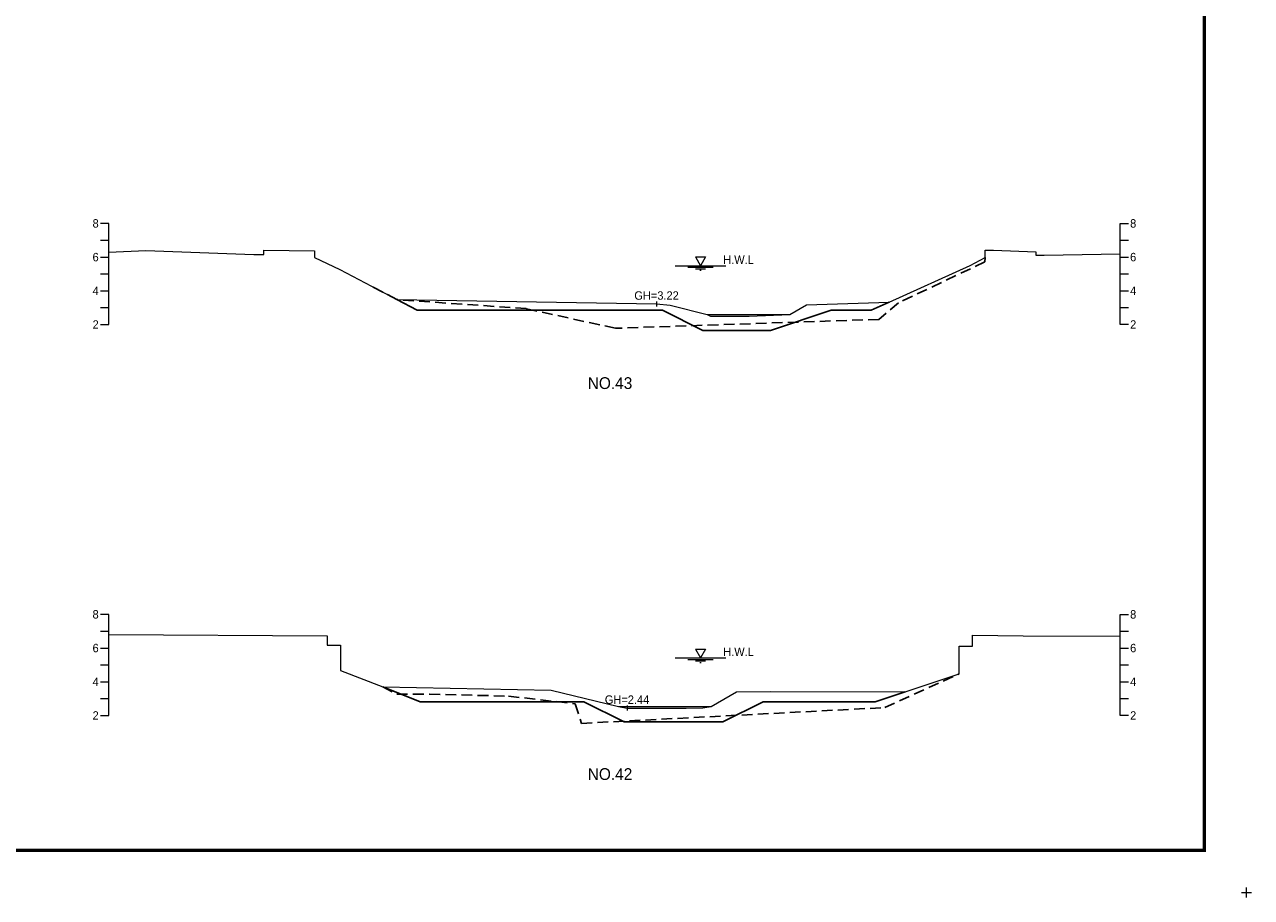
# Model space of a CAD drawing. Header units: metres. Extents: x 14497 to 21228, y -537 to 5153.
# Tile 10 of 40: x 16675 to 17403, y 1027 to 1545. Entities that reach past the tile are written whole.
import ezdxf
from ezdxf.enums import TextEntityAlignment as Align

# ---------------------------------------------------------------- set-up
doc = ezdxf.new("R2010")
doc.units = ezdxf.units.M
doc.linetypes.add('DASHED2', pattern=[9.525, 6.35, -3.175])
for name, color, linetype in [('96년횡단', 160, 'DASHED2'), ('BOX', 6, 'CONTINUOUS'), ('DT2', 7, 'CONTINUOUS'), ('SWL', 7, 'CONTINUOUS'), ('계획', 6, 'CONTINUOUS')]:
    doc.layers.add(name, color=color, linetype=linetype)
for name, color, linetype, lineweight in [('DT1', 3, 'CONTINUOUS', 0), ('GT1', 2, 'CONTINUOUS', 0), ('LT1', 4, 'CONTINUOUS', 0), ('ST1', 7, 'CONTINUOUS', 0)]:
    doc.layers.add(name, color=color, linetype=linetype, lineweight=lineweight)
doc.styles.get("Standard").update_dxf_attribs({"font": 'Gulim.ttf'})

# ---------------------------------------------------------------- blocks, each defined once
blk = doc.blocks.new('SWL')
at = {"layer": 'LT1'}
for p, q in [((-15, 0), (15, 0)), ((-3, 5.2), (3, 5.2)), ((-3, 5.2), (0, 0)), ((3, 5.2), (0, 0)), ((-7.5, -0.9), (7.5, -0.9)), ((-3, -1.8), (3, -1.8)), ((-0.38, -2.7), (0.38, -2.7))]:
    blk.add_line(p, q, dxfattribs=at)

msp = doc.modelspace()

# ---------------------------------------------------------------- linework, layer by layer
at = {"layer": '96년횡단'}
for points in [[(17245, 1406.7), (17244.8, 1404.19), (17193.53, 1379.85), (17181.87, 1370.05), (17025.56, 1364.76), (16972.58, 1376.41), (16896, 1381.8), (16879.66, 1390.4)], [(16887.5, 1151.9), (16895.95, 1147.66), (16915.29, 1147.66), (16962.22, 1146.48), (17001.62, 1141.93), (17005.46, 1130.31), (17185.49, 1139.66), (17229.5, 1159.7)]]:
    msp.add_lwpolyline(points, dxfattribs=at)
at = {"layer": 'BOX', "const_width": 2}
msp.add_lwpolyline([(15975, 1055), (17375, 1055), (17375, 2035), (15975, 2035)], close=True, dxfattribs=at)
at = {"layer": 'DT1'}
for p, q in [((17080, 1373), (17129, 1373)), ((17027.5, 1140.4), (17082.5, 1140.4))]:
    msp.add_line(p, q, dxfattribs=at)
at = {"layer": 'GT1'}
for points in [[(16725, 1409.97), (16747, 1410.9), (16811, 1408.6), (16817, 1408.6), (16817, 1411.1), (16847, 1410.7), (16847, 1406.7), (16862, 1399.7), (16896, 1381.8), (17050, 1379.2), (17058, 1378.5), (17080, 1373), (17082, 1372), (17105, 1372), (17129, 1373), (17139, 1378.7), (17188, 1380.3), (17236, 1402.1), (17245, 1406.7), (17245, 1411.2), (17250, 1411.2), (17275, 1410.2), (17275, 1408.2), (17280, 1408.2), (17325, 1408.87)], [(17050, 1380.7), (17050, 1377.7)], [(17050, 1380.7), (17050, 1377.7)], [(16725, 1182.95), (16854.5, 1182.3), (16854.5, 1176.7), (16862.5, 1176.7), (16862.5, 1161.7), (16887.5, 1151.9), (16987.5, 1150.1), (17027.5, 1140.4), (17032.5, 1139.4), (17067.5, 1139.4), (17077.5, 1139.5), (17082.5, 1140.4), (17097.5, 1149), (17117.5, 1149.3), (17197.5, 1149.1), (17229.5, 1159.7), (17229.5, 1176.2), (17237.5, 1176.2), (17237.5, 1182.7), (17267.5, 1182.2), (17325, 1181.97)], [(17032.5, 1140.9), (17032.5, 1137.9)], [(17032.5, 1140.9), (17032.5, 1137.9)]]:
    msp.add_lwpolyline(points, dxfattribs=at)
at = {"layer": 'LT1'}
for p, q in [((17397, 1030), (17403, 1030)), ((17397, 1030), (17403, 1030)), ((17397, 1030), (17403, 1030)), ((17397, 1030), (17403, 1030)), ((17400, 1027), (17400, 1033)), ((17400, 1027), (17400, 1033)), ((17400, 1027), (17400, 1033)), ((17400, 1027), (17400, 1033))]:
    msp.add_line(p, q, dxfattribs=at)
at = {"layer": 'ST1'}
for p, q in [((16725, 1427), (16720, 1427)), ((16725, 1367), (16725, 1427)), ((17325, 1367), (17325, 1427)), ((17325, 1427), (17330, 1427)), ((16720, 1417), (16725, 1417)), ((17325, 1417), (17330, 1417)), ((16720, 1407), (16725, 1407)), ((17325, 1407), (17330, 1407)), ((16720, 1397), (16725, 1397)), ((17325, 1397), (17330, 1397)), ((16720, 1387), (16725, 1387)), ((17325, 1387), (17330, 1387)), ((16720, 1377), (16725, 1377)), ((17325, 1377), (17330, 1377)), ((16720, 1367), (16725, 1367)), ((17330, 1367), (17325, 1367)), ((16725, 1195), (16720, 1195)), ((16725, 1135), (16725, 1195)), ((17325, 1135), (17325, 1195)), ((17325, 1195), (17330, 1195)), ((16720, 1185), (16725, 1185)), ((17325, 1185), (17330, 1185)), ((16720, 1175), (16725, 1175)), ((17325, 1175), (17330, 1175)), ((16720, 1165), (16725, 1165)), ((17325, 1165), (17330, 1165)), ((16720, 1155), (16725, 1155)), ((17325, 1155), (17330, 1155)), ((16720, 1145), (16725, 1145)), ((17325, 1145), (17330, 1145)), ((16720, 1135), (16725, 1135)), ((17330, 1135), (17325, 1135))]:
    msp.add_line(p, q, dxfattribs=at)
at = {"layer": '계획'}
for points in [[(16896, 1381.8), (16908.04, 1375.46), (17053.54, 1375.46), (17077.54, 1363.46), (17117.54, 1363.46), (17153.54, 1375.46), (17177.34, 1375.46), (17188, 1380.3)], [(16887.5, 1151.9), (16909.74, 1143.18), (17006.79, 1143.18), (17030.79, 1131.18), (17089.35, 1131.18), (17113.35, 1143.18), (17179.63, 1143.18), (17197.5, 1149.1)]]:
    msp.add_lwpolyline(points, dxfattribs=at)

# ---------------------------------------------------------------- block references
at = {"layer": 'SWL'}
for p in [(17076.15, 1401.89), (17076.15, 1169.19)]:
    msp.add_blockref('SWL', p, dxfattribs=at)

# ---------------------------------------------------------------- texts
at = {"layer": 'DT1'}
for s, p in [('8', (16719, 1427)), ('6', (16719, 1407)), ('4', (16719, 1387)), ('2', (16719, 1367)), ('8', (16719, 1195)), ('6', (16719, 1175)), ('4', (16719, 1155)), ('2', (16719, 1135))]:
    msp.add_text(s, height=5, dxfattribs=at).set_placement(p, align=Align.MIDDLE_RIGHT)
for s, p in [('8', (17331, 1427)), ('6', (17331, 1407)), ('4', (17331, 1387)), ('2', (17331, 1367)), ('8', (17331, 1195)), ('6', (17331, 1175)), ('4', (17331, 1155)), ('2', (17331, 1135))]:
    msp.add_text(s, height=5, dxfattribs=at).set_placement(p, align=Align.MIDDLE_LEFT)
for s, p in [('GH=3.22', (17050, 1384.2)), ('GH=3.22', (17050, 1384.2)), ('GH=2.44', (17032.5, 1144.4)), ('GH=2.44', (17032.5, 1144.4))]:
    msp.add_text(s, height=5, dxfattribs=at).set_placement(p, align=Align.MIDDLE_CENTER)
at = {"layer": 'DT2'}
for s, p in [('NO.43', (17022.39, 1332.22)), ('NO.42', (17022.39, 1100.22))]:
    msp.add_text(s, height=7, dxfattribs=at).set_placement(p, align=Align.MIDDLE_CENTER)
at = {"layer": 'LT1'}
for p in [(17098.65, 1405.47), (17098.65, 1172.77)]:
    msp.add_text('H.W.L', height=5, dxfattribs=at).set_placement(p, align=Align.MIDDLE_CENTER)

doc.saveas('drawing.dxf')
